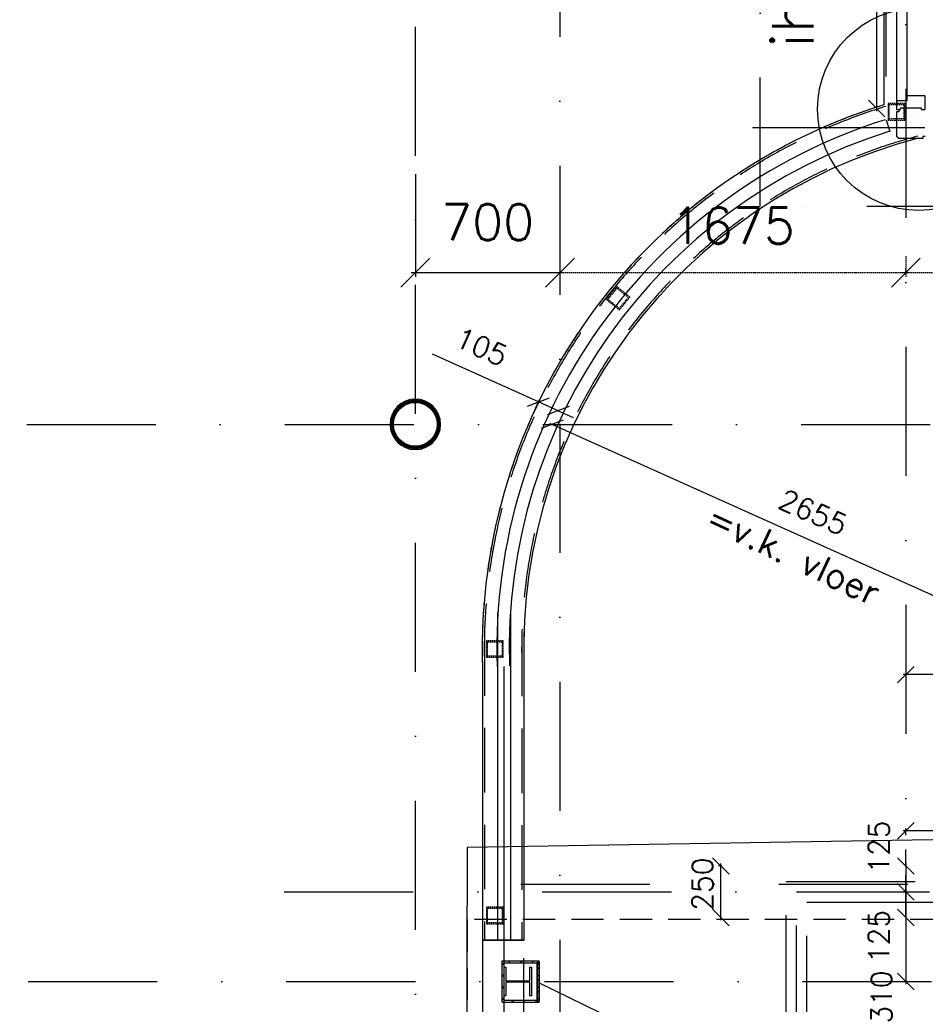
# Model space of a CAD drawing. Extents: x -171140 to 151546, y -8083 to 162438.
# Tile 50 of 96: x 34411 to 38796, y 55937 to 60708. Entities that reach past the tile are written whole.
import ezdxf
from ezdxf.enums import TextEntityAlignment as Align

# ---------------------------------------------------------------- set-up
doc = ezdxf.new("R2010")
doc.units = 0
doc.header["$LTSCALE"] = 50
doc.header["$MEASUREMENT"] = 0
doc.header["$PDMODE"] = 3
doc.header["$PDSIZE"] = 0.001
for name, pattern in [('DASHDOT', [25, 12.5, -6.25, 0, -6.25]), ('DASHED', [0.75, 0.5, -0.25]), ('DD1', [2.66667, 1.66667, -0.5, 0, -0.5]), ('HIDDEN', [9.375, 6.25, -3.125]), ('HIDDEN2', [0.1875, 0.125, -0.0625]), ('STRAM_0WT$0$DASHDOT', [25, 12.5, -6.25, 0, -6.25]), ('STRAM_0WT$0$DD1', [2.66667, 1.66667, -0.5, 0, -0.5]), ('STRAM_0WT$0$HIDDEN', [9.375, 6.25, -3.125])]:
    doc.linetypes.add(name, pattern=pattern)
doc.layers.get('0').update_dxf_attribs({"linetype": 'CONTINUOUS'})
doc.layers.get('DEFPOINTS').update_dxf_attribs({"linetype": 'CONTINUOUS'})
for name, color, linetype in [('00', 7, 'CONTINUOUS'), ('0POLYBUITENOM', 7, 'CONTINUOUS'), ('_BRANDCOMPART', 6, 'DASHDOT'), ('_DETAILNUMMERS', 4, 'CONTINUOUS'), ('_DETAILNUMMERSTEKST', 4, 'CONTINUOUS'), ('A--01A1_ACEER', 1, 'CONTINUOUS'), ('A--A28--_F-2--', 7, 'CONTINUOUS'), ('A--A42--_F-23-', 9, 'CONTINUOUS'), ('A--L22A1_BINNENWAND', 1, 'CONTINUOUS'), ('A--L22A2_BINNENWAND', 2, 'CONTINUOUS'), ('A--L24AC1_TRAPPEN', 1, 'HIDDEN2'), ('A--L28--', 7, 'CONTINUOUS'), ('A--L28--_F-2--', 7, 'CONTINUOUS'), ('A--L32--_F-23-', 2, 'CONTINUOUS'), ('A--L32--_F123-', 1, 'CONTINUOUS'), ('A--L35A1_PLAFONDS', 1, 'HIDDEN'), ('A--L42--', 7, 'CONTINUOUS'), ('A--L42--_F-23-', 7, 'CONTINUOUS'), ('A--M$1A-_F123-', 1, 'CONTINUOUS'), ('A--T01A-25_TEKST', 2, 'CONTINUOUS'), ('STRAM_0WT$0$A--L$7A-_STRAM', 1, 'STRAM_0WT$0$DASHDOT'), ('STRAM_0WT$0$A--L$7AC3-_STR', 3, 'STRAM_0WT$0$DASHDOT'), ('STRAM_0WT$0$A--M$1A-_F123-', 1, 'CONTINUOUS'), ('STRAM_0WT$0$A--T$7A8-_STRA', 8, 'STRAM_0WT$0$DASHDOT'), ('STRAM_0WT$0$STRAMIEN', 1, 'STRAM_0WT$0$DD1'), ('STRAMIEN', 1, 'DD1'), ('TEKST_KOZIJNMERK', 10, 'CONTINUOUS'), ('X--LR---_CP', 7, 'CONTINUOUS')]:
    doc.layers.add(name, color=color, linetype=linetype)
doc.styles.add('ALFA-0_25', font='ROMANS')
doc.styles.add('HIEMSTRA', font='romans.shx')
doc.styles.add('STRAM_0WT$0$HIEMSTRA', font='romans.shx')
doc.dimstyles.new('BEILEN', dxfattribs={"dimscale": 40, "dimtxt": 2.5, "dimasz": 2, "dimexe": 0.3, "dimexo": 0.3, "dimgap": 2, "dimtad": 1, "dimdec": 0, "dimzin": 0, "dimtxsty": 'HIEMSTRA', "dimblk1": 'OBLIQUE', "dimblk2": 'OBLIQUE', "dimsah": 1, "dimcen": -0.09, "dimdle": 0.3, "dimse1": 1, "dimclrd": 2, "dimclre": 2, "dimclrt": 3, "dimazin": 3, "dimtfac": 1, "dimtdec": 4, "dimtofl": 0, "dimtmove": 0, "dimatfit": 3, "dimtvp": 625, "dimtolj": 1, "dimtzin": 0})
doc.dimstyles.new('BEILEN$0', dxfattribs={"dimscale": 50, "dimtxt": 2.5, "dimasz": 2, "dimexe": 2, "dimexo": 0, "dimgap": 2, "dimtad": 1, "dimdec": 0, "dimzin": 0, "dimtxsty": 'ALFA-0_25', "dimblk1": 'OBLIQUE', "dimblk2": 'OBLIQUE', "dimsah": 1, "dimcen": -3, "dimdle": 2, "dimclrd": 1, "dimclre": 1, "dimclrt": 2, "dimazin": 3, "dimtfac": 0.666667, "dimtofl": 0, "dimtmove": 0, "dimatfit": 3, "dimtvp": 0.833333, "dimtolj": 1, "dimtzin": 0})
doc.dimstyles.get("Standard").update_dxf_attribs({"dimscale": 40, "dimtxt": 2.5, "dimasz": 2, "dimexe": 0.3, "dimexo": 0.3, "dimgap": 2, "dimtad": 0, "dimdec": 0, "dimzin": 0, "dimtxsty": 'HIEMSTRA', "dimblk1": 'OBLIQUE', "dimblk2": 'OBLIQUE', "dimsah": 1, "dimcen": -0.09, "dimdle": 0.3, "dimse1": 1, "dimclrd": 2, "dimclre": 2, "dimclrt": 3, "dimazin": 3, "dimtfac": 1, "dimtdec": 4, "dimtix": 1, "dimtmove": 0, "dimatfit": 3, "dimtvp": 625, "dimtolj": 1, "dimtzin": 0})
doc.dimstyles.new('STRAM_0WT$0$STANDARD', dxfattribs={"dimscale": 70, "dimtxt": 2.5, "dimasz": 2, "dimexe": 0.3, "dimexo": 0.3, "dimgap": 2, "dimtad": 1, "dimdec": 0, "dimzin": 0, "dimtxsty": 'STRAM_0WT$0$HIEMSTRA', "dimblk1": 'STRAM_0WT$0$_OBLIQUE', "dimblk2": 'STRAM_0WT$0$_OBLIQUE', "dimsah": 1, "dimcen": -0.09, "dimdle": 0.3, "dimclrd": 1, "dimclre": 1, "dimclrt": 4, "dimazin": 3, "dimtfac": 1, "dimtdec": 4, "dimtix": 1, "dimtofl": 0, "dimtmove": 0, "dimatfit": 3, "dimtvp": 625, "dimtolj": 1, "dimtzin": 0})
pattern_1 = [(45, (-36752.046, -55951.86), (-28.284271, 28.284271), [])]

# ---------------------------------------------------------------- blocks, each defined once
blk = doc.blocks.new('Q020873-')
at = {"layer": 'A--A28--_F-2--', "color": 3, "linetype": 'CONTINUOUS'}
for points in [[(-75.1, 75.1), (-86.4, 86.4), (-40.7, 98.2), (-46.8, 112.9)], [(-40.7, 98.2), (-46.8, 112.9), (0, 106.2), (0, 122.2)], [(0, 106.2), (0, 122.2), (40.7, 98.2), (46.8, 112.9)], [(40.7, 98.2), (46.8, 112.9), (75.1, 75.1), (86.4, 86.4)], [(-98.2, 40.7), (-112.9, 46.8), (-75.1, 75.1), (-86.4, 86.4)], [(75.1, 75.1), (86.4, 86.4), (98.2, 40.7), (112.9, 46.8)], [(-106.2, 0), (-122.2, 0), (-98.2, 40.7), (-112.9, 46.8)], [(-98.2, -40.7), (-112.9, -46.8), (-106.2, 0), (-122.2, 0)], [(98.2, 40.7), (112.9, 46.8), (106.2, 0), (122.2, 0)], [(106.2, 0), (122.2, 0), (98.2, -40.7), (112.9, -46.8)], [(-75.1, -75.1), (-86.4, -86.4), (-98.2, -40.7), (-112.9, -46.8)], [(98.2, -40.7), (112.9, -46.8), (75.1, -75.1), (86.4, -86.4)], [(-40.7, -98.2), (-46.8, -112.9), (-75.1, -75.1), (-86.4, -86.4)], [(75.1, -75.1), (86.4, -86.4), (40.7, -98.2), (46.8, -112.9)], [(0, -106.2), (0, -122.2), (-40.7, -98.2), (-46.8, -112.9)], [(40.7, -98.2), (46.8, -112.9), (0, -106.2), (0, -122.2)]]:
    blk.add_solid(points, dxfattribs=at)
at = {"layer": 'A--L28--_F-2--', "color": 3, "linetype": 'CONTINUOUS'}
blk.add_lwpolyline([(0, 122.2, 1), (0, -122.2, 1), (0, 122.2), (0, 106.2, -1), (0, -106.2, -1), (0, 106.2)], format="xyb", close=True, dxfattribs=at)
at = {"layer": 'X--LR---_CP', "color": 4, "linetype": 'CONTINUOUS'}
blk.add_point((0, 0), dxfattribs=at)
blk = doc.blocks.new('STRAM_0WT$0$_OBLIQUE')
at = {"color": 0, "linetype": 'BYBLOCK'}
blk.add_line((-0.5, -0.5), (0.5, 0.5), dxfattribs=at)
blk = doc.blocks.new('*D1463')
at = {"layer": 'DEFPOINTS', "color": 0, "linetype": 'CONTINUOUS'}
for p in [(-39289.9, 27733.3), (-38589.9, 27733.3), (-38589.9, 27235.4)]:
    blk.add_point(p, dxfattribs=at)
at = {"layer": 'STRAM_0WT$0$A--M$1A-_F123-', "color": 1, "linetype": 'CONTINUOUS'}
for p, q in [((-39289.9, 27712.3), (-39289.9, 27214.4)), ((-38589.9, 27712.3), (-38589.9, 27214.4)), ((-39310.9, 27235.4), (-38568.9, 27235.4))]:
    blk.add_line(p, q, dxfattribs=at)
at = {"layer": 'STRAM_0WT$0$A--M$1A-_F123-', "color": 1, "linetype": 'CONTINUOUS', "xscale": 140, "yscale": 140, "zscale": 140, "rotation": 180}
blk.add_blockref('STRAM_0WT$0$_OBLIQUE', (-39289.9, 27235.4), dxfattribs=at)
at = {"layer": 'STRAM_0WT$0$A--M$1A-_F123-', "color": 1, "linetype": 'CONTINUOUS', "xscale": 140, "yscale": 140, "zscale": 140}
blk.add_blockref('STRAM_0WT$0$_OBLIQUE', (-38589.9, 27235.4), dxfattribs=at)
at = {"layer": 'STRAM_0WT$0$A--M$1A-_F123-', "color": 4, "linetype": 'CONTINUOUS', "insert": (-38939.9, 27479.5), "char_height": 175, "attachment_point": 5, "style": 'STRAM_0WT$0$HIEMSTRA'}
blk.add_mtext('\\A1;700', dxfattribs=at)
blk = doc.blocks.new('*D1464')
at = {"color": 1, "linetype": 'BYBLOCK'}
for p, q in [((-36914.9, 27235.4), (-36914.9, 27256.4)), ((-34635.1, 27235.4), (-34635.1, 27256.4)), ((-36935.9, 27235.4), (-34614.1, 27235.4))]:
    blk.add_line(p, q, dxfattribs=at)
at = {"layer": 'DEFPOINTS', "color": 0, "linetype": 'BYBLOCK'}
for p in [(-36914.9, 27214.4), (-34635.1, 27235.4), (-34635.1, 27214.4)]:
    blk.add_point(p, dxfattribs=at)
at = {"color": 1, "linetype": 'BYBLOCK', "xscale": 140, "yscale": 140, "zscale": 140, "rotation": 180}
blk.add_blockref('STRAM_0WT$0$_OBLIQUE', (-36914.9, 27235.4), dxfattribs=at)
at = {"color": 1, "linetype": 'BYBLOCK', "xscale": 140, "yscale": 140, "zscale": 140}
blk.add_blockref('STRAM_0WT$0$_OBLIQUE', (-34635.1, 27235.4), dxfattribs=at)
at = {"color": 4, "linetype": 'BYBLOCK', "insert": (-35775, 27462.9), "char_height": 175, "attachment_point": 5, "style": 'STRAM_0WT$0$HIEMSTRA'}
blk.add_mtext('\\A1;2280', dxfattribs=at)
blk = doc.blocks.new('*D1467')
at = {"color": 1, "linetype": 'BYBLOCK'}
for p, q in [((-38589.9, 27315.4), (-38589.9, 27214.4)), ((-36914.9, 27315.4), (-36914.9, 27214.4)), ((-38610.9, 27235.4), (-36893.9, 27235.4))]:
    blk.add_line(p, q, dxfattribs=at)
at = {"layer": 'DEFPOINTS', "color": 0, "linetype": 'BYBLOCK'}
for p in [(-38589.9, 27336.4), (-36914.9, 27336.4), (-36914.9, 27235.4)]:
    blk.add_point(p, dxfattribs=at)
at = {"color": 1, "linetype": 'BYBLOCK', "xscale": 140, "yscale": 140, "zscale": 140, "rotation": 180}
blk.add_blockref('STRAM_0WT$0$_OBLIQUE', (-38589.9, 27235.4), dxfattribs=at)
at = {"color": 1, "linetype": 'BYBLOCK', "xscale": 140, "yscale": 140, "zscale": 140}
blk.add_blockref('STRAM_0WT$0$_OBLIQUE', (-36914.9, 27235.4), dxfattribs=at)
at = {"color": 4, "linetype": 'BYBLOCK', "insert": (-37752.4, 27462.9), "char_height": 175, "attachment_point": 5, "style": 'STRAM_0WT$0$HIEMSTRA'}
blk.add_mtext('\\A1;1675', dxfattribs=at)
blk = doc.blocks.new('*U1061')
at = {"layer": 'A--A42--_F-23-', "linetype": 'CONTINUOUS'}
h = blk.add_hatch(dxfattribs=at)
h.set_pattern_fill('ALFALINE', color=256, scale=40, style=0)
h.set_pattern_definition([(45, (-36922.046, -56141.86), (-28.284271, 28.284271), [])])
h.paths.add_polyline_path([(0, 0), (5, 0), (5, -190), (0, -190), (-5, -190), (-5, 0)])
at = {"layer": 'A--L42--_F-23-', "color": 2, "linetype": 'CONTINUOUS'}
for points in [[(0, 0), (-5, 0), (-5, -190), (0, -190)], [(0, 0), (5, 0), (5, -190), (0, -190)]]:
    blk.add_lwpolyline(points, dxfattribs=at)
blk = doc.blocks.new('*U1060')
at = {"layer": 'A--A42--_F-23-', "linetype": 'CONTINUOUS'}
h = blk.add_hatch(dxfattribs=at)
h.set_pattern_fill('ALFALINE', color=256, scale=40, style=0)
h.set_pattern_definition([(45, (-36752.046, -56141.86), (-28.284271, 28.284271), [])])
h.paths.add_polyline_path([(0, 0), (-5, 5), (175, 5), (170, 0), (165, -5), (5, -5)])
at = {"layer": 'A--L42--_F-23-', "color": 2, "linetype": 'CONTINUOUS'}
for points in [[(-5, 5), (-5, 5), (175, 5), (175, 5)], [(5, -5), (5, -5), (165, -5), (165, -5)]]:
    blk.add_lwpolyline(points, dxfattribs=at)
blk = doc.blocks.new('*U1059')
at = {"layer": 'A--A42--_F-23-', "linetype": 'CONTINUOUS'}
h = blk.add_hatch(dxfattribs=at)
h.set_pattern_fill('ALFALINE', color=256, scale=40, style=0)
h.set_pattern_definition(pattern_1)
h.paths.add_polyline_path([(0, 0), (-5, -5), (175, -5), (170, 0), (165, 5), (5, 5)])
at = {"layer": 'A--L42--_F-23-', "color": 2, "linetype": 'CONTINUOUS'}
for points in [[(5, 5), (5, 5), (165, 5), (165, 5)], [(-5, -5), (-5, -5), (175, -5), (175, -5)]]:
    blk.add_lwpolyline(points, dxfattribs=at)
blk = doc.blocks.new('*U1058')
at = {"layer": 'A--A42--_F-23-', "linetype": 'CONTINUOUS'}
h = blk.add_hatch(dxfattribs=at)
h.set_pattern_fill('ALFALINE', color=256, scale=40, style=0)
h.set_pattern_definition(pattern_1)
h.paths.add_polyline_path([(0, 0), (-5, -5), (-5, 195), (0, 190), (5, 185), (5, 5)])
at = {"layer": 'A--L42--_F-23-', "color": 2, "linetype": 'CONTINUOUS'}
for points in [[(-5, -5), (-5, -5), (-5, 195), (-5, 195)], [(5, 5), (5, 5), (5, 185), (5, 185)]]:
    blk.add_lwpolyline(points, dxfattribs=at)
blk = doc.blocks.new('*U1057')
at = {"layer": 'A--A42--_F-23-', "linetype": 'CONTINUOUS'}
h = blk.add_hatch(dxfattribs=at)
h.set_pattern_fill('ALFALINE', color=256, scale=40, style=0)
h.set_pattern_definition([(45, (-36922.046, -55951.86), (-28.284271, 28.284271), [])])
h.paths.add_polyline_path([(0, 0), (5, -5), (5, 195), (0, 190), (-5, 185), (-5, 5)])
at = {"layer": 'A--L42--_F-23-', "color": 2, "linetype": 'CONTINUOUS'}
for points in [[(5, -5), (5, -5), (5, 195), (5, 195)], [(-5, 5), (-5, 5), (-5, 185), (-5, 185)]]:
    blk.add_lwpolyline(points, dxfattribs=at)
blk = doc.blocks.new('_OBLIQUE')
at = {"color": 0, "linetype": 'BYBLOCK'}
blk.add_line((-0.5, -0.5), (0.5, 0.5), dxfattribs=at)
blk = doc.blocks.new('*D203')
at = {"layer": 'A--M$1A-_F123-', "color": 2}
for p, q in [((38702, 56368.9), (38702, 56034.9)), ((38677.3, 56046.9), (38714, 56046.9))]:
    blk.add_line(p, q, dxfattribs=at)
at = {"layer": 'DEFPOINTS', "color": 0}
for p in [(38662.6, 56356.9), (38665.3, 56046.9), (38702, 56046.9)]:
    blk.add_point(p, dxfattribs=at)
at = {"layer": 'A--M$1A-_F123-', "color": 2, "xscale": 80, "yscale": 80, "zscale": 80}
for p, rotation in [((38702, 56356.9), 90), ((38702, 56046.9), 270)]:
    blk.add_blockref('_OBLIQUE', p, dxfattribs=dict(at, rotation=rotation))
at = {"layer": 'A--M$1A-_F123-', "color": 3, "insert": (38583.7, 55971.7), "char_height": 100, "attachment_point": 5, "rotation": 90, "style": 'HIEMSTRA'}
blk.add_mtext('\\A1;310', dxfattribs=at)
blk = doc.blocks.new('*D204')
at = {"layer": 'A--M$1A-_F123-', "color": 2}
for p, q in [((37810.9, 56606.9), (37794.6, 56606.9)), ((37806.6, 56344.9), (37806.6, 56618.9))]:
    blk.add_line(p, q, dxfattribs=at)
at = {"layer": 'DEFPOINTS', "color": 0}
for p in [(37806.6, 56606.9), (37822.9, 56606.9), (37822.9, 56356.9)]:
    blk.add_point(p, dxfattribs=at)
at = {"layer": 'A--M$1A-_F123-', "color": 2, "xscale": 80, "yscale": 80, "zscale": 80}
for p, rotation in [((37806.6, 56606.9), 90), ((37806.6, 56356.9), 270)]:
    blk.add_blockref('_OBLIQUE', p, dxfattribs=dict(at, rotation=rotation))
at = {"layer": 'A--M$1A-_F123-', "color": 3, "insert": (37716.8, 56518.9), "char_height": 100, "attachment_point": 5, "rotation": 90, "style": 'HIEMSTRA'}
blk.add_mtext('\\A1;250', dxfattribs=at)
blk = doc.blocks.new('*D205')
at = {"color": 2, "linetype": 'BYBLOCK'}
for p, q in [((38702, 56481.9), (38702, 56561.9)), ((38698.2, 56481.9), (38690, 56481.9)), ((38702, 56356.9), (38702, 56481.9)), ((38702, 56356.9), (38702, 56276.9))]:
    blk.add_line(p, q, dxfattribs=at)
at = {"layer": 'DEFPOINTS', "color": 0, "linetype": 'BYBLOCK'}
for p in [(38702, 56481.9), (38710.2, 56481.9), (38710.2, 56356.9)]:
    blk.add_point(p, dxfattribs=at)
at = {"color": 2, "linetype": 'BYBLOCK', "xscale": 80, "yscale": 80, "zscale": 80}
for p, rotation in [((38702, 56481.9), 270), ((38702, 56356.9), 90)]:
    blk.add_blockref('_OBLIQUE', p, dxfattribs=dict(at, rotation=rotation))
at = {"color": 3, "linetype": 'BYBLOCK', "insert": (38572, 56265.3), "char_height": 100, "attachment_point": 5, "rotation": 90, "style": 'HIEMSTRA'}
blk.add_mtext('\\A1;125', dxfattribs=at)
blk = doc.blocks.new('*D206')
at = {"color": 2, "linetype": 'BYBLOCK'}
for p, q in [((38702, 56606.9), (38702, 56686.9)), ((38702, 56606.9), (38702, 56481.9)), ((38698.2, 56481.9), (38690, 56481.9)), ((38702, 56481.9), (38702, 56401.9))]:
    blk.add_line(p, q, dxfattribs=at)
at = {"layer": 'DEFPOINTS', "color": 0, "linetype": 'BYBLOCK'}
for p in [(38710.2, 56606.9), (38702, 56481.9), (38710.2, 56481.9)]:
    blk.add_point(p, dxfattribs=at)
at = {"color": 2, "linetype": 'BYBLOCK', "xscale": 80, "yscale": 80, "zscale": 80}
for p, rotation in [((38702, 56606.9), 270), ((38702, 56481.9), 90)]:
    blk.add_blockref('_OBLIQUE', p, dxfattribs=dict(at, rotation=rotation))
at = {"color": 3, "linetype": 'BYBLOCK', "insert": (38572, 56698.4), "char_height": 100, "attachment_point": 5, "rotation": 90, "style": 'HIEMSTRA'}
blk.add_mtext('\\A1;125', dxfattribs=at)
blk = doc.blocks.new('*D207')
at = {"color": 2, "linetype": 'BYBLOCK'}
for p, q in [((38702, 56755.7), (38702, 56788.9)), ((39439, 56776.9), (38690, 56776.9))]:
    blk.add_line(p, q, dxfattribs=at)
at = {"layer": 'DEFPOINTS', "color": 0, "linetype": 'BYBLOCK'}
for p in [(38702, 56776.9), (38702, 56743.7), (39427, 56743.7)]:
    blk.add_point(p, dxfattribs=at)
at = {"color": 2, "linetype": 'BYBLOCK', "xscale": 80, "yscale": 80, "zscale": 80, "rotation": 180}
blk.add_blockref('_OBLIQUE', (38702, 56776.9), dxfattribs=at)
at = {"color": 2, "linetype": 'BYBLOCK', "xscale": 80, "yscale": 80, "zscale": 80}
blk.add_blockref('_OBLIQUE', (39427, 56776.9), dxfattribs=at)
at = {"color": 3, "linetype": 'BYBLOCK', "insert": (39064.5, 56906.9), "char_height": 100, "attachment_point": 5, "style": 'HIEMSTRA'}
blk.add_mtext('\\A1;725', dxfattribs=at)
blk = doc.blocks.new('*D215')
at = {"color": 2, "linetype": 'BYBLOCK'}
for p, q in [((38702, 57571.7), (38702, 57522.2)), ((39422.4, 57534.2), (38690, 57534.2))]:
    blk.add_line(p, q, dxfattribs=at)
at = {"layer": 'DEFPOINTS', "color": 0, "linetype": 'BYBLOCK'}
for p in [(39410.4, 57753.4), (38702, 57583.7), (38702, 57534.2)]:
    blk.add_point(p, dxfattribs=at)
at = {"color": 2, "linetype": 'BYBLOCK', "xscale": 80, "yscale": 80, "zscale": 80, "rotation": 180}
blk.add_blockref('_OBLIQUE', (38702, 57534.2), dxfattribs=at)
at = {"color": 2, "linetype": 'BYBLOCK', "xscale": 80, "yscale": 80, "zscale": 80}
blk.add_blockref('_OBLIQUE', (39410.4, 57534.2), dxfattribs=at)
at = {"color": 3, "linetype": 'BYBLOCK', "insert": (39056.2, 57664.2), "char_height": 100, "attachment_point": 5, "style": 'HIEMSTRA'}
blk.add_mtext('\\A1;708', dxfattribs=at)
blk = doc.blocks.new('*D341')
at = {"layer": 'A--M$1A-_F123-', "color": 2, "linetype": 'CONTINUOUS'}
for p, q in [((23981.9, 29671.5), (23903.5, 29687.4)), ((23978.7, 29655.8), (23984.3, 29683.2)), ((24079.9, 29651.5), (23981.9, 29671.5)), ((24079.9, 29651.5), (24158.2, 29635.5))]:
    blk.add_line(p, q, dxfattribs=at)
at = {"layer": 'DEFPOINTS', "color": 0, "linetype": 'CONTINUOUS'}
for p in [(23976.3, 29644), (23981.9, 29671.5), (24074.3, 29624)]:
    blk.add_point(p, dxfattribs=at)
at = {"layer": 'A--M$1A-_F123-', "color": 2, "linetype": 'CONTINUOUS', "xscale": 80, "yscale": 80, "zscale": 80}
for p, rotation in [((23981.9, 29671.5), 348.4862903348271), ((24079.9, 29651.5), 168.4862903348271)]:
    blk.add_blockref('_OBLIQUE', p, dxfattribs=dict(at, rotation=rotation))
at = {"layer": 'A--M$1A-_F123-', "color": 3, "linetype": 'CONTINUOUS', "insert": (36506, 90903.8), "char_height": 100, "attachment_point": 5, "rotation": 348.4863, "style": 'HIEMSTRA'}
blk.add_mtext('\\A1;100', dxfattribs=at)
blk = doc.blocks.new('*D418')
at = {"layer": 'A--M$1A-_F123-', "color": 1, "linetype": 'CONTINUOUS'}
blk.add_line((39421.4, 57653.3), (36978.2, 58751.8), dxfattribs=at)
at = {"layer": 'DEFPOINTS', "color": 0, "linetype": 'CONTINUOUS'}
for p in [(36989.2, 58746.9), (36989.2, 58746.9), (39410.4, 57658.3)]:
    blk.add_point(p, dxfattribs=at)
at = {"layer": 'A--M$1A-_F123-', "color": 1, "linetype": 'CONTINUOUS', "xscale": 80, "yscale": 80, "zscale": 80}
for p, rotation in [((36989.2, 58746.9), 155.7913965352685), ((39410.4, 57658.3), 335.7913965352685)]:
    blk.add_blockref('_OBLIQUE', p, dxfattribs=dict(at, rotation=rotation))
at = {"layer": 'A--M$1A-_F123-', "color": 2, "linetype": 'CONTINUOUS', "insert": (38253.1, 58321.1), "char_height": 100, "attachment_point": 5, "rotation": 335.7914, "style": 'HIEMSTRA'}
blk.add_mtext('\\A1;2655', dxfattribs=at)
blk = doc.blocks.new('*D419')
at = {"layer": 'A--M$1A-_F123-', "color": 1, "linetype": 'CONTINUOUS'}
for p, q in [((36923.1, 58855.9), (36409.7, 59086.7)), ((36898.3, 58800.9), (36928, 58866.9)), ((37018.8, 58812.9), (36923.1, 58855.9)), ((37018.8, 58812.9), (37091.8, 58780.1))]:
    blk.add_line(p, q, dxfattribs=at)
at = {"layer": 'DEFPOINTS', "color": 0, "linetype": 'CONTINUOUS'}
for p in [(36923.1, 58855.9), (36893.4, 58789.9), (36989.2, 58746.9)]:
    blk.add_point(p, dxfattribs=at)
at = {"layer": 'A--M$1A-_F123-', "color": 1, "linetype": 'CONTINUOUS', "xscale": 80, "yscale": 80, "zscale": 80}
for p, rotation in [((36923.1, 58855.9), 335.7913965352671), ((37018.8, 58812.9), 155.791396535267)]:
    blk.add_blockref('_OBLIQUE', p, dxfattribs=dict(at, rotation=rotation))
at = {"layer": 'A--M$1A-_F123-', "color": 2, "linetype": 'CONTINUOUS', "insert": (36646.7, 59122.7), "char_height": 100, "attachment_point": 5, "rotation": 335.7914, "style": 'HIEMSTRA'}
blk.add_mtext('\\A1;105', dxfattribs=at)
blk = doc.blocks.new('TYPE_25')
at = {"layer": 'A--L32--_F-23-'}
blk.add_lwpolyline([(0, 0), (-67, 0), (-67, -89), (-42, -89), (-42, -139), (0, -139), (0, -119.5), (-9, -119.5), (-9, -19.5), (0, -19.5)], close=True, dxfattribs=at)
at = {"layer": 'A--L32--_F123-', "color": 1}
for p, q in [((-1255, -89), (-67, -89)), ((-5114, -139), (-42, -139))]:
    blk.add_line(p, q, dxfattribs=at)
blk = doc.blocks.new('DETAILNR')
at = {"layer": '_DETAILNUMMERS'}
blk.add_circle((32.9, -23.2), 490.7, dxfattribs=at)
at = {"layer": 'X--LR---_CP'}
blk.add_point((0, 0), dxfattribs=at)
at = {"layer": '_DETAILNUMMERSTEKST', "style": 'ALFA-0_25'}
blk.add_attdef('DETAILNR', text='', height=200, rotation=90, dxfattribs=at).set_placement((-618.4, 223.8), align=Align.RIGHT)
blk = doc.blocks.new('*D553')
at = {"layer": 'A--M$1A-_F123-', "color": 2, "linetype": 'CONTINUOUS'}
for p, q in [((38561.2, 65433.1), (38549.3, 65433.1)), ((38561.3, 60265.1), (38561.3, 65445.1))]:
    blk.add_line(p, q, dxfattribs=at)
at = {"layer": 'DEFPOINTS', "color": 0, "linetype": 'CONTINUOUS'}
for p in [(38561.3, 65433.1), (38573.2, 65433.1), (38573.1, 60277.1)]:
    blk.add_point(p, dxfattribs=at)
at = {"layer": 'A--M$1A-_F123-', "color": 2, "linetype": 'CONTINUOUS', "xscale": 80, "yscale": 80, "zscale": 80}
for p, rotation in [((38561.3, 65433.1), 90), ((38561.3, 60277.1), 270)]:
    blk.add_blockref('_OBLIQUE', p, dxfattribs=dict(at, rotation=rotation))
at = {"layer": 'A--M$1A-_F123-', "color": 3, "linetype": 'CONTINUOUS', "insert": (38421, 63231.4), "char_height": 100, "attachment_point": 5, "rotation": 90, "style": 'HIEMSTRA'}
blk.add_mtext('\\A1;5156', dxfattribs=at)
blk = doc.blocks.new('STRAM_0WT')
at = {"layer": 'STRAM_0WT$0$A--L$7A-_STRAM'}
for p, q in [((-39289.938, 9050), (-39289.938, 63702.184)), ((-36914.938, 63128.251), (-36914.938, 23800)), ((-66174.285, 26500), (-20830.441, 26500)), ((-39925.329, 24235), (-20830.441, 24235))]:
    blk.add_line(p, q, dxfattribs=at)
at = {"layer": 'STRAM_0WT$0$A--L$7AC3-_STR'}
blk.add_line((-38589.938, 89008.057), (-38589.938, -5393.534), dxfattribs=at)
at = {"layer": 'STRAM_0WT$0$A--T$7A8-_STRA', "color": 8}
blk.add_line((-66167.142, 23800), (-20586.185, 23800), dxfattribs=at)
at = {"layer": 'STRAM_0WT$0$STRAMIEN', "color": 8, "linetype": 'STRAM_0WT$0$HIDDEN', "ltscale": 0.5}
blk.add_lwpolyline([(-19628.191, 24100), (-39039.938, 24100), (-39039.938, 13250), (-50246.691, 13250), (-59989.832, 15234.692)], dxfattribs=at)
at = {"layer": 'STRAM_0WT$0$A--M$1A-_F123-', "linetype": 'CONTINUOUS'}
dim = blk.add_linear_dim(base=(-38589.938, 27235.418), p1=(-39289.938, 27733.278), p2=(-38589.938, 27733.278), dimstyle='STRAM_0WT$0$STANDARD', dxfattribs=at)
dim.commit()
dim.dimension.update_dxf_attribs({"geometry": '*D1463', "text_midpoint": (-38939.938, 27479.501), "dimtype": 128})
for base, p1, p2, picture, middle in [((-36914.938, 27235.418), (-38589.938, 27336.425), (-36914.938, 27336.425), '*D1467', (-37752.438, 27462.918)), ((-34635.07, 27235.418), (-36914.938, 27214.36), (-34635.07, 27214.351), '*D1464', (-35775.004, 27462.918))]:
    dim = blk.add_linear_dim(base=base, p1=p1, p2=p2, dimstyle='STRAM_0WT$0$STANDARD', dxfattribs=at)
    dim.commit()
    dim.dimension.update_dxf_attribs({"geometry": picture, "text_midpoint": middle})

msp = doc.modelspace()

# ---------------------------------------------------------------- linework, layer by layer
at = {"layer": '0POLYBUITENOM', "elevation": 1}
msp.add_lwpolyline([(45698.6, 66719.9), (45689, 56846.9), (36577, 56696.9), (36527, 39123.8), (29232, 39123.8), (29232, 31996.9), (31611.6, 31996.9), (31575.7, 31914.9), (31047.2, 29318.8), (29898.6, 23677.1), (24761.9, 24723.4), (24101.6, 21481.7), (23023.7, 16190.3), (21626.5, 9331.4)], dxfattribs=at)
at = {"layer": '_BRANDCOMPART'}
msp.add_lwpolyline([(47099.4, 30650.8), (47099.4, 35817.5), (46214, 35817.5), (46214, 37113.5), (49181.3, 37113.5), (49181.3, 39577.1), (48480, 39577.1), (48480, 42789.3), (40221.6, 42789.3), (40221.6, 49046.7), (39064.6, 49046.7), (39064.6, 56840.7), (39064.6, 56840.7), (40388.8, 56840.7), (40388.8, 59802), (40388.8, 59802), (37996.9, 59802), (37996.9, 64946.5), (36327, 64587.4), (36327, 72357.4), (34739.4, 72702.5)], dxfattribs=at)
at = {"layer": '_DETAILNUMMERS', "color": 6, "linetype": 'DASHED', "ltscale": 25}
for points in [[(4701.8, 22779.7), (5365, 26187.1), (22399.3, 22717.2), (25562.3, 38172), (33002, 38171.7), (33002, 39806.3), (38123.1, 39806.3), (38123.1, 56531.9), (39427, 56531.9)], [(4750.9, 22770.1), (5404.4, 26128), (22438.3, 22658.2), (25603.1, 38122), (33052, 38121.7), (33052, 39756.3), (38173.1, 39756.3), (38173.1, 39756.3), (38173.1, 56481.9), (39427, 56481.9)], [(4799.9, 22760.6), (5443.9, 26069), (22477.4, 22599.2), (25644, 38071.9), (33102, 38071.7), (33102, 39706.3), (38223.1, 39706.3), (38223.1, 56431.9), (39427, 56431.9)]]:
    msp.add_lwpolyline(points, dxfattribs=at)
at = {"layer": 'A--01A1_ACEER', "linetype": 'CONTINUOUS'}
msp.add_line((36757, 43710.1), (36757, 57573.5), dxfattribs=at)
at = {"layer": 'A--L22A1_BINNENWAND', "linetype": 'HIDDEN'}
for p, q in [((36662, 57744.5), (36662, 56246.9)), ((36843, 57741.6), (36843, 56246.9))]:
    msp.add_line(p, q, dxfattribs=at)
at = {"layer": 'A--L22A1_BINNENWAND', "linetype": 'CONTINUOUS'}
for p, q in [((36853, 57741.4), (36853, 56246.9)), ((36652, 57571.9), (36652, 56246.9)), ((36652, 56246.9), (36853, 56246.9)), ((36652, 56246.9), (36853, 56246.9))]:
    msp.add_line(p, q, dxfattribs=at)
msp.add_lwpolyline([(38595.7, 65431.1), (38595.5, 60294.9)], dxfattribs=at)
at = {"layer": 'A--L22A1_BINNENWAND', "linetype": 'HIDDEN'}
msp.add_lwpolyline([(38605.7, 65433.3), (38605.5, 60287.5)], dxfattribs=at)
at = {"layer": 'A--L22A1_BINNENWAND', "linetype": 'CONTINUOUS'}
for radius, start in [(2759.7, 107.1762), (2558.7, 104.6699)]:
    msp.add_arc((39410.4, 57658.3), radius, start, 181.7939, dxfattribs=at)
at = {"layer": 'A--L22A1_BINNENWAND', "linetype": 'HIDDEN'}
for radius, start in [(2749.7, 107.0226), (2568.7, 104.6699)]:
    msp.add_arc((39410.4, 57658.3), radius, start, 181.7939, dxfattribs=at)
at = {"layer": 'A--L22A2_BINNENWAND', "linetype": 'CONTINUOUS'}
for p, q in [((38607.3, 60223.2), (38625.3, 60166)), ((36727, 56246.9), (36727, 57835.6)), ((36787, 57833.6), (36787, 56246.9)), ((36787, 56246.9), (36727, 56246.9))]:
    msp.add_line(p, q, dxfattribs=at)
for radius in [2689.2, 2629.2]:
    msp.add_arc((39410.4, 57658.3), radius, 107.4893, 181.7939, dxfattribs=at)
at = {"layer": 'A--L28--', "linetype": 'CONTINUOUS'}
msp.add_lwpolyline([(36757, 56116.9), (36765.5, 56116.9), (36765.5, 56049.6), (36881.5, 56049.6), (36881.5, 56116.9), (36890, 56116.9), (36890, 55976.9), (36881.5, 55976.9), (36881.5, 56044.1), (36765.5, 56044.1), (36765.5, 55976.9), (36757, 55976.9)], close=True, dxfattribs=at)
at = {"layer": 'A--L28--_F-2--', "color": 1, "linetype": 'HIDDEN2'}
for points in [[(38617, 60221.7), (38622, 60226.7), (38622, 60296.7), (38692, 60296.7), (38692, 60226.7), (38622, 60226.7), (38617, 60221.7), (38697, 60221.7), (38697, 60301.7), (38617, 60301.7)], [(37252.6, 59351.5), (37259.6, 59352.2), (37303.6, 59406.6), (37358, 59362.6), (37314, 59308.2), (37259.6, 59352.2), (37252.6, 59351.5), (37314.7, 59301.1), (37365.1, 59363.3), (37302.9, 59413.6)], [(36672, 57618.3), (36677, 57623.3), (36677, 57693.3), (36747, 57693.3), (36747, 57623.3), (36677, 57623.3), (36672, 57618.3), (36752, 57618.3), (36752, 57698.3), (36672, 57698.3)], [(36672, 56326.9), (36677, 56331.9), (36677, 56401.9), (36747, 56401.9), (36747, 56331.9), (36677, 56331.9), (36672, 56326.9), (36752, 56326.9), (36752, 56406.9), (36672, 56406.9)]]:
    msp.add_lwpolyline(points, close=True, dxfattribs=at)
at = {"layer": 'A--L32--_F-23-'}
msp.add_lwpolyline([(38667.5, 60271.9), (38667.5, 60261.9), (38657.5, 60261.9), (38657.5, 60142.9), (38667.5, 60132.9), (38786.5, 60132.9), (38786.5, 60142.9), (38796.5, 60142.9)], dxfattribs=at)
at = {"layer": 'A--L32--_F123-', "color": 1}
msp.add_line((38794.5, 60184.4), (37959.5, 60184.4), dxfattribs=at)
at = {"layer": 'A--L35A1_PLAFONDS'}
msp.add_lwpolyline([(38595.5, 60294.9, 0.337595), (36652, 57571.9), (36652, 40007.3), (33239.3, 40007.3, 0.15921), (31934.6, 50790), (32127.5, 50361.2), (35041.9, 64668.2), (38595.7, 65431.1)], format="xyb", dxfattribs=at)
msp.add_lwpolyline([(36853, 56246.9), (36652, 56246.9), (36652, 55846.9), (36853, 55846.9)], close=True, dxfattribs=at)
at = {"layer": 'STRAMIEN', "color": 4, "linetype": 'DASHDOT'}
msp.add_line((36837, 56518.9), (45912, 56518.9), dxfattribs=at)
at = {"layer": 'TEKST_KOZIJNMERK'}
msp.add_line((36927, 56041.4), (37403.2, 55807.9), dxfattribs=at)

# ---------------------------------------------------------------- block references
at = {"layer": '00'}
ref = msp.add_blockref('DETAILNR', (38742, 60241), dxfattribs=dict(at, rotation=90))
ref.add_attrib('DETAILNR', 'ih24a', dxfattribs={"layer": '_DETAILNUMMERSTEKST', "height": 200, "rotation": 90, "style": 'ALFA-0_25'}).set_placement((38254.9, 61310.3), align=Align.RIGHT)
at = {"layer": 'A--L24AC1_TRAPPEN'}
msp.add_blockref('STRAM_0WT', (75617, 32246.9), dxfattribs=at)
at = {"layer": 'A--L28--'}
msp.add_blockref('Q020873-', (36327, 58746.9), dxfattribs=at)
msp.add_blockref('Q020873-', (36327, 58746.9), dxfattribs=at)
at = {"layer": 'A--L32--_F123-', "color": 1, "rotation": 270}
msp.add_blockref('TYPE_25', (38796.5, 60271.9), dxfattribs=at)
at = {"layer": 'A--L42--', "linetype": 'CONTINUOUS'}
for name, p in [('*U1060', (36752, 56141.9)), ('*U1058', (36752, 55951.9)), ('*U1057', (36922, 55951.9)), ('*U1061', (36922, 56141.9)), ('*U1059', (36752, 55951.9))]:
    msp.add_blockref(name, p, dxfattribs=at)

# ---------------------------------------------------------------- texts
at = {"layer": 'A--T01A-25_TEKST', "style": 'HIEMSTRA'}
msp.add_text('=v.k. vloer', height=125, rotation=334.5882, dxfattribs=at).set_placement((37721.1, 58253.4))

# ---------------------------------------------------------------- dimensions: what is measured, and where the dimension line sits
at = {"layer": 'A--M$1A-_F123-', "linetype": 'CONTINUOUS'}
dim = msp.add_aligned_dim(p1=(24074.3, 29624), p2=(23976.3, 29644), distance=-28, dimstyle='STANDARD', dxfattribs=at)
dim.commit()
dim.dimension.update_dxf_attribs({"geometry": '*D341', "text_midpoint": (36506, 90903.8)})
for base, p1, p2, angle, dimstyle, override, picture, middle, dimtype in [((38561.3, 65433.1), (38573.1, 60277.1), (38573.2, 65433.1), 90, 'BEILEN$0', {"dimscale": 40, "dimexe": 0.3, "dimexo": 0.3, "dimtxsty": 'HIEMSTRA', "dimcen": -0.09, "dimdle": 0.3, "dimse1": 1, "dimclrd": 2, "dimclre": 2, "dimclrt": 3, "dimtfac": 1, "dimtdec": 4, "dimtvp": 625}, '*D553', (38421, 63231.4), 160), ((36923.1, 58855.9), (36989.2, 58746.9), (36893.4, 58789.9), 155.7914, 'STANDARD', {"dimtad": 1, "dimcen": -2, "dimclrd": 1, "dimclre": 1, "dimclrt": 2}, '*D419', (36593.4, 59004.1), 161)]:
    dim = msp.add_linear_dim(base=base, p1=p1, p2=p2, angle=angle, dimstyle=dimstyle, override=override, dxfattribs=at)
    dim.commit()
    dim.dimension.update_dxf_attribs({"geometry": picture, "text_midpoint": middle, "dimtype": dimtype})
dim = msp.add_aligned_dim(p1=(39410.4, 57658.3), p2=(36989.2, 58746.9), distance=0, dimstyle='STANDARD', override={"dimtad": 1, "dimcen": -2, "dimclrd": 1, "dimclre": 1, "dimclrt": 2}, dxfattribs=at)
dim.commit()
dim.dimension.update_dxf_attribs({"geometry": '*D418', "text_midpoint": (38253.1, 58321.1)})
dim = msp.add_linear_dim(base=(38702, 57534.2), p1=(39410.4, 57753.4), p2=(38702, 57583.7), dimstyle='BEILEN', dxfattribs=at)
dim.commit()
dim.dimension.update_dxf_attribs({"geometry": '*D215', "text_midpoint": (39056.2, 57664.2)})
at = {"layer": 'A--M$1A-_F123-'}
dim = msp.add_linear_dim(base=(38702, 56776.9), p1=(39427, 56743.7), p2=(38702, 56743.7), dimstyle='BEILEN', dxfattribs=at)
dim.commit()
dim.dimension.update_dxf_attribs({"geometry": '*D207', "text_midpoint": (39064.5, 56906.9)})
for base, p1, p2, picture, middle in [((38702, 56481.9), (38710.2, 56606.9), (38710.2, 56481.9), '*D206', (38572, 56698.4)), ((37806.6, 56606.9), (37822.9, 56356.9), (37822.9, 56606.9), '*D204', (37716.8, 56518.9)), ((38702, 56481.9), (38710.2, 56356.9), (38710.2, 56481.9), '*D205', (38572, 56265.3)), ((38702, 56046.9), (38662.6, 56356.9), (38665.3, 56046.9), '*D203', (38583.7, 55971.7))]:
    dim = msp.add_linear_dim(base=base, p1=p1, p2=p2, angle=90, dimstyle='BEILEN', dxfattribs=at)
    dim.commit()
    dim.dimension.update_dxf_attribs({"geometry": picture, "text_midpoint": middle, "dimtype": 160})

doc.saveas('drawing.dxf')
